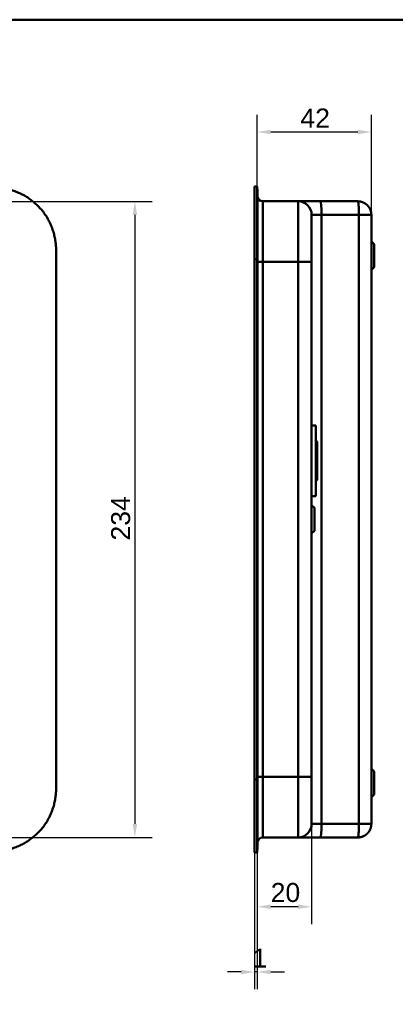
# Model space of a CAD drawing. Header units: millimetres. Extents: x 20 to 833, y 20 to 574.
# Tile 7 of 12: x 294 to 432, y 212 to 574. Entities that reach past the tile are written whole.
import ezdxf

# ---------------------------------------------------------------- set-up
doc = ezdxf.new("R2010")
doc.units = ezdxf.units.MM
doc.header["$LTSCALE"] = 2
for name, color, linetype, lineweight in [('Bemaßungen(DIN)', 7, 'Continuous', 25), ('Sichtbare Kanten(DIN)', 7, 'Continuous', 50), ('Sichtbare tangentiale Kanten(DIN)', 7, 'Continuous', 50), ('Skizziergeometrie(DIN)', 7, 'Continuous', 50)]:
    doc.layers.add(name, color=color, linetype=linetype, lineweight=lineweight)
doc.styles.add('STANDARD-DIN~0', font='arial.ttf')
doc.dimstyles.new('CAD-LAN', dxfattribs={"dimscale": 2, "dimtxt": 3.5, "dimasz": 2.5, "dimexe": 3.175, "dimexo": 0, "dimgap": 0.8, "dimtad": 1, "dimrnd": 1e-08, "dimtxsty": 'STANDARD-DIN~0', "dimcen": 0.09, "dimdle": 10, "dimclrd": 250, "dimclre": 250, "dimclrt": 250, "dimadec": 0, "dimazin": 2, "dimtfac": 1, "dimtmove": 0, "dimatfit": 3, "dimfxl": 1, "dimtolj": 1, "dimtzin": 0, "dimlwd": 25, "dimlwe": 25, "dimarcsym": 0})

# ---------------------------------------------------------------- blocks, each defined once
blk = doc.blocks.new('Ränder Standardrahmen')
at = {"layer": 'Skizziergeometrie(DIN)', "flags": 128}
blk.add_lwpolyline([(10, 10), (10, 287), (410, 287), (410, 10), (10, 10)], dxfattribs=at)
blk = doc.blocks.new('*D16')
at = {"layer": 'Bemaßungen(DIN)', "color": 250, "linetype": 'Continuous', "lineweight": 25, "true_color": 0x3f3f3f, "transparency": 16777216}
for p, q in [((267.25, 507.18), (342.57, 507.18)), ((336.22, 502.18), (336.22, 278.18)), ((267.25, 273.18), (342.57, 273.18))]:
    blk.add_line(p, q, dxfattribs=at)
at = {"layer": 'Bemaßungen(DIN)', "color": 250, "linetype": 'Continuous', "true_color": 0x3f3f3f, "transparency": 16777216}
for points in [[(335.39, 502.18), (337.06, 502.18), (336.22, 507.18)], [(335.39, 278.18), (337.06, 278.18), (336.22, 273.18)]]:
    blk.add_solid(points, dxfattribs=at)
at = {"layer": 'Defpoints', "color": 0, "linetype": 'Continuous', "transparency": 16777216}
for p in [(267.25, 507.18), (267.25, 273.18), (336.22, 273.18)]:
    blk.add_point(p, dxfattribs=at)
at = {"layer": 'Bemaßungen(DIN)', "color": 250, "linetype": 'Continuous', "lineweight": 25, "true_color": 0x3f3f3f, "transparency": 16777216, "insert": (327.47, 382.4), "char_height": 7, "attachment_point": 1, "rotation": 90, "style": 'STANDARD-DIN~0'}
blk.add_mtext('\\A1;234', dxfattribs=at)
blk = doc.blocks.new('*D18')
at = {"layer": 'Bemaßungen(DIN)', "color": 250, "linetype": 'Continuous', "lineweight": 25, "true_color": 0x3f3f3f, "transparency": 16777216}
for p, q in [((381.3, 512.68), (381.3, 539.03)), ((423.33, 502.18), (423.33, 539.03)), ((418.33, 532.68), (386.3, 532.68))]:
    blk.add_line(p, q, dxfattribs=at)
at = {"layer": 'Bemaßungen(DIN)', "color": 250, "linetype": 'Continuous', "true_color": 0x3f3f3f, "transparency": 16777216}
for points in [[(386.3, 533.51), (386.3, 531.85), (381.3, 532.68)], [(418.33, 533.51), (418.33, 531.85), (423.33, 532.68)]]:
    blk.add_solid(points, dxfattribs=at)
at = {"layer": 'Defpoints', "color": 0, "linetype": 'Continuous', "transparency": 16777216}
for p in [(381.3, 532.68), (381.3, 512.68), (423.33, 502.18)]:
    blk.add_point(p, dxfattribs=at)
at = {"layer": 'Bemaßungen(DIN)', "color": 250, "linetype": 'Continuous', "lineweight": 25, "true_color": 0x3f3f3f, "transparency": 16777216, "insert": (397.2, 541.31), "char_height": 7, "attachment_point": 1, "style": 'STANDARD-DIN~0'}
blk.add_mtext('\\A1;42', dxfattribs=at)
blk = doc.blocks.new('*D19')
at = {"layer": 'Bemaßungen(DIN)', "color": 250, "linetype": 'Continuous', "lineweight": 25, "true_color": 0x3f3f3f, "transparency": 16777216}
for p, q in [((380.33, 267.68), (380.33, 217.33)), ((381.3, 267.68), (381.3, 217.33)), ((375.33, 223.68), (370.33, 223.68)), ((381.3, 223.68), (380.33, 223.68)), ((386.3, 223.68), (391.3, 223.68))]:
    blk.add_line(p, q, dxfattribs=at)
at = {"layer": 'Bemaßungen(DIN)', "color": 250, "linetype": 'Continuous', "true_color": 0x3f3f3f, "transparency": 16777216}
for points in [[(375.33, 224.51), (375.33, 222.85), (380.33, 223.68)], [(386.3, 224.51), (386.3, 222.85), (381.3, 223.68)]]:
    blk.add_solid(points, dxfattribs=at)
at = {"layer": 'Defpoints', "color": 0, "linetype": 'Continuous', "transparency": 16777216}
for p in [(380.33, 267.68), (381.3, 267.68), (380.33, 223.68)]:
    blk.add_point(p, dxfattribs=at)
at = {"layer": 'Bemaßungen(DIN)', "color": 250, "linetype": 'Continuous', "lineweight": 25, "true_color": 0x3f3f3f, "transparency": 16777216, "insert": (379.53, 232.31), "char_height": 7, "attachment_point": 1, "style": 'STANDARD-DIN~0'}
blk.add_mtext('\\A1;1', dxfattribs=at)
blk = doc.blocks.new('*D24')
at = {"layer": 'Bemaßungen(DIN)', "color": 250, "linetype": 'Continuous', "lineweight": 25, "true_color": 0x3f3f3f, "transparency": 16777216}
for p, q in [((401.33, 278.18), (401.33, 241.33)), ((381.3, 267.68), (381.3, 241.33)), ((396.33, 247.68), (386.3, 247.68))]:
    blk.add_line(p, q, dxfattribs=at)
at = {"layer": 'Bemaßungen(DIN)', "color": 250, "linetype": 'Continuous', "true_color": 0x3f3f3f, "transparency": 16777216}
for points in [[(386.3, 248.51), (386.3, 246.85), (381.3, 247.68)], [(396.33, 248.51), (396.33, 246.85), (401.33, 247.68)]]:
    blk.add_solid(points, dxfattribs=at)
at = {"layer": 'Defpoints', "color": 0, "linetype": 'Continuous', "transparency": 16777216}
for p in [(401.33, 278.18), (381.3, 267.68), (381.3, 247.68)]:
    blk.add_point(p, dxfattribs=at)
at = {"layer": 'Bemaßungen(DIN)', "color": 250, "linetype": 'Continuous', "lineweight": 25, "true_color": 0x3f3f3f, "transparency": 16777216, "insert": (386.26, 256.43), "char_height": 7, "attachment_point": 1, "style": 'STANDARD-DIN~0'}
blk.add_mtext('\\A1;20', dxfattribs=at)

msp = doc.modelspace()

# ---------------------------------------------------------------- linework, layer by layer
at = {"layer": 'Sichtbare Kanten(DIN)'}
for p, q in [((380.333, 485.897), (380.333, 512.682)), ((380.333, 512.682), (381.303, 512.682)), ((381.303, 512.682), (381.303, 485.897)), ((381.333, 511.682), (381.303, 511.682)), ((381.333, 511.682), (381.333, 485.897)), ((383.333, 507.181), (396.333, 507.181)), ((396.333, 507.181), (404.567, 507.181)), ((404.567, 507.181), (418.333, 507.181)), ((423.333, 278.182), (423.333, 502.181)), ((424.333, 491.431), (423.333, 492.431)), ((424.333, 491.431), (424.333, 482.931)), ((307.288, 294.466), (307.288, 485.938)), ((380.333, 294.466), (380.333, 485.897)), ((381.303, 485.897), (381.303, 294.466)), ((381.333, 485.897), (381.333, 294.466)), ((401.333, 295.466), (401.333, 484.897)), ((424.333, 482.931), (423.333, 481.931)), ((402.833, 424.681), (401.333, 424.681)), ((402.833, 398.681), (402.833, 424.681)), ((403.333, 418.681), (402.833, 419.181)), ((403.333, 404.681), (403.333, 418.681)), ((403.333, 404.681), (402.833, 404.181)), ((402.833, 398.681), (401.333, 398.681)), ((402.333, 394.431), (401.333, 395.431)), ((402.333, 394.431), (402.333, 385.931)), ((402.333, 385.931), (401.333, 384.931)), ((424.333, 297.431), (423.333, 298.431)), ((424.333, 297.431), (424.333, 288.931)), ((380.333, 267.681), (380.333, 294.466)), ((381.303, 294.466), (381.303, 267.681)), ((381.333, 294.466), (381.333, 268.681)), ((424.333, 288.931), (423.333, 287.931)), ((383.333, 273.182), (396.333, 273.182)), ((396.333, 273.182), (404.567, 273.182)), ((404.567, 273.182), (418.333, 273.182)), ((381.303, 268.681), (381.333, 268.681)), ((380.333, 267.681), (380.333, 267.681)), ((380.333, 267.681), (381.303, 267.681)), ((380.333, 267.681), (381.303, 267.681))]:
    msp.add_line(p, q, dxfattribs=at)
for points, knots in [([(307.288, 485.98), (307.288, 486.52), (307.287, 487.636), (307.252, 489.057), (307.17, 490.518), (307.059, 491.694), (306.851, 493.168), (306.622, 494.347), (306.251, 495.813), (305.884, 496.977), (305.332, 498.41), (304.815, 499.537), (304.076, 500.91), (303.412, 501.977), (302.493, 503.262), (301.689, 504.247), (300.605, 505.417), (299.677, 506.301), (298.448, 507.333), (297.414, 508.098), (296.067, 508.972), (294.95, 509.604), (293.512, 510.307), (292.334, 510.799), (290.835, 511.326), (289.619, 511.678), (288.087, 512.033), (286.856, 512.253), (285.316, 512.455), (284.086, 512.563), (282.559, 512.645), (281.232, 512.677), (280.22, 512.681), (279.809, 512.681)], [-0.99797722, -0.99797722, -0.99797722, -0.99797722, -0.95833335, -0.91666671, -0.89583339, -0.85416674, -0.83333342, -0.79166678, -0.77083345, -0.72916681, -0.70833349, -0.66666684, -0.64583352, -0.60416687, -0.58333355, -0.54166691, -0.52083358, -0.47916694, -0.45833362, -0.41666697, -0.39583365, -0.354167, -0.33333368, -0.29166704, -0.27083371, -0.22916707, -0.20833375, -0.1666671, -0.14583378, -0.10416714, -0.08333381, -0.04166717, -0.01304212, -0.01304212, -0.01304212, -0.01304212]), ([(401.333, 484.897), (401.333, 485.138), (401.333, 485.379), (401.333, 485.619), (401.333, 485.767), (401.333, 485.914), (401.333, 486.062), (401.333, 486.136), (401.333, 486.209), (401.333, 486.283), (401.333, 486.357), (401.333, 486.431), (401.333, 486.505), (401.333, 486.578), (401.333, 486.652), (401.333, 486.726), (401.333, 487.038), (401.333, 487.351), (401.333, 487.671), (401.333, 487.983), (401.333, 488.284), (401.333, 488.596), (401.333, 488.603), (401.333, 488.61), (401.333, 488.618), (401.333, 489.243), (401.333, 489.846), (401.333, 490.443), (401.333, 490.451), (401.333, 490.46), (401.333, 490.469), (401.333, 491.063), (401.333, 491.654), (401.333, 492.233), (401.333, 492.238), (401.333, 492.242), (401.333, 492.246), (401.333, 492.826), (401.333, 493.399), (401.333, 493.951), (401.333, 494.503), (401.333, 495.043), (401.333, 495.555), (401.333, 496.07), (401.333, 496.564), (401.333, 497.028), (401.333, 497.493), (401.333, 497.934), (401.333, 498.339), (401.333, 498.746), (401.333, 499.123), (401.333, 499.464), (401.333, 499.805), (401.333, 500.114), (401.333, 500.386), (401.333, 500.658), (401.333, 500.897), (401.333, 501.099), (401.333, 501.1), (401.333, 501.102), (401.333, 501.103), (401.333, 501.303), (401.333, 501.471), (401.333, 501.608), (401.333, 501.609), (401.333, 501.61), (401.333, 501.611), (401.333, 501.746), (401.333, 501.85), (401.333, 501.93), (401.333, 501.931), (401.333, 501.932), (401.333, 501.933), (401.333, 502.012), (401.333, 502.067), (401.333, 502.105), (401.333, 502.105), (401.333, 502.106), (401.333, 502.106), (401.333, 502.125), (401.333, 502.138), (401.333, 502.149), (401.333, 502.16), (401.333, 502.167), (401.333, 502.172), (401.333, 502.18), (401.333, 502.182), (401.333, 502.182)], [25.7770823, 25.7770823, 25.7770823, 25.7770823, 25.849294, 25.849294, 25.849294, 25.8935657, 25.8935657, 25.8935657, 25.9157016, 25.9157016, 25.9157016, 25.9378374, 25.9378374, 25.9378374, 25.9599655, 25.9599655, 25.9599655, 26.0535869, 26.0535869, 26.0535869, 26.1450369, 26.1450369, 26.1450369, 26.1472006, 26.1472006, 26.1472006, 26.3307735, 26.3307735, 26.3307735, 26.3334135, 26.3334135, 26.3334135, 26.51606, 26.51606, 26.51606, 26.517402, 26.517402, 26.517402, 26.7003585, 26.7003585, 26.7003585, 26.8833778, 26.8833778, 26.8833778, 27.0671072, 27.0671072, 27.0671072, 27.2517301, 27.2517301, 27.2517301, 27.4368267, 27.4368267, 27.4368267, 27.6224172, 27.6224172, 27.6224172, 27.808465, 27.808465, 27.808465, 27.8095391, 27.8095391, 27.8095391, 27.994055, 27.994055, 27.994055, 27.9956707, 27.9956707, 27.9956707, 28.1782318, 28.1782318, 28.1782318, 28.1809444, 28.1809444, 28.1809444, 28.3622733, 28.3622733, 28.3622733, 28.3643726, 28.3643726, 28.3643726, 28.4545574, 28.4545574, 28.4545574, 28.5472062, 28.5472062, 28.5472062, 28.7073524, 28.7073524, 28.7073524, 28.7073524]), ([(279.249, 267.681), (279.844, 267.681), (281.043, 267.682), (282.559, 267.718), (284.086, 267.8), (285.316, 267.908), (286.856, 268.11), (288.087, 268.33), (289.619, 268.685), (290.835, 269.037), (292.334, 269.564), (293.512, 270.056), (294.95, 270.759), (296.067, 271.391), (297.414, 272.265), (298.448, 273.03), (299.677, 274.062), (300.605, 274.946), (301.689, 276.116), (302.493, 277.101), (303.412, 278.386), (304.076, 279.453), (304.815, 280.826), (305.332, 281.953), (305.884, 283.386), (306.251, 284.55), (306.622, 286.016), (306.851, 287.195), (307.059, 288.669), (307.17, 289.845), (307.252, 291.306), (307.288, 292.755), (307.288, 293.898), (307.288, 294.466)], [-0.99999768, -0.99999768, -0.99999768, -0.99999768, -0.95833111, -0.91666454, -0.89583125, -0.85416468, -0.8333314, -0.79166483, -0.77083154, -0.72916497, -0.70833169, -0.66666512, -0.64583183, -0.60416526, -0.58333198, -0.54166541, -0.52083212, -0.47916555, -0.45833227, -0.4166657, -0.39583241, -0.35416584, -0.33333256, -0.29166599, -0.2708327, -0.22916613, -0.20833285, -0.16666628, -0.14583299, -0.10416642, -0.08333314, -0.04166657, -0.00000215, -0.00000215, -0.00000215, -0.00000215]), ([(401.333, 278.182), (401.333, 278.182), (401.333, 278.182), (401.333, 278.182), (401.333, 278.182), (401.333, 278.182), (401.333, 278.183), (401.333, 278.183), (401.333, 278.183), (401.333, 278.184), (401.333, 278.185), (401.333, 278.186), (401.333, 278.188), (401.333, 278.189), (401.333, 278.19), (401.333, 278.191), (401.333, 278.194), (401.333, 278.196), (401.333, 278.2), (401.333, 278.202), (401.333, 278.204), (401.333, 278.206), (401.333, 278.209), (401.333, 278.211), (401.333, 278.214), (401.333, 278.225), (401.333, 278.238), (401.333, 278.257), (401.333, 278.257), (401.333, 278.258), (401.333, 278.258), (401.333, 278.296), (401.333, 278.351), (401.333, 278.43), (401.333, 278.431), (401.333, 278.432), (401.333, 278.433), (401.333, 278.513), (401.333, 278.617), (401.333, 278.752), (401.333, 278.753), (401.333, 278.754), (401.333, 278.755), (401.333, 278.892), (401.333, 279.06), (401.333, 279.26), (401.333, 279.261), (401.333, 279.263), (401.333, 279.264), (401.333, 279.466), (401.333, 279.705), (401.333, 279.977), (401.333, 280.249), (401.333, 280.558), (401.333, 280.899), (401.333, 281.24), (401.333, 281.617), (401.333, 282.024), (401.333, 282.429), (401.333, 282.87), (401.333, 283.335), (401.333, 283.799), (401.333, 284.293), (401.333, 284.808), (401.333, 285.32), (401.333, 285.86), (401.333, 286.412), (401.333, 286.964), (401.333, 287.537), (401.333, 288.117), (401.333, 288.121), (401.333, 288.125), (401.333, 288.13), (401.333, 288.709), (401.333, 289.3), (401.333, 289.894), (401.333, 289.903), (401.333, 289.912), (401.333, 289.92), (401.333, 290.517), (401.333, 291.12), (401.333, 291.745), (401.333, 291.753), (401.333, 291.76), (401.333, 291.767), (401.333, 292.079), (401.333, 292.38), (401.333, 292.689), (401.333, 293.006), (401.333, 293.322), (401.333, 293.637), (401.333, 294.248), (401.333, 294.858), (401.333, 295.466)], [3.8795396, 3.8795396, 3.8795396, 3.8795396, 3.9500796, 3.9500796, 3.9500796, 3.9729083, 3.9729083, 3.9729083, 3.9957369, 3.9957369, 3.9957369, 4.0413942, 4.0413942, 4.0413942, 4.0642228, 4.0642228, 4.0642228, 4.1103649, 4.1103649, 4.1103649, 4.1334359, 4.1334359, 4.1334359, 4.1565069, 4.1565069, 4.1565069, 4.2466916, 4.2466916, 4.2466916, 4.2487909, 4.2487909, 4.2487909, 4.4301197, 4.4301197, 4.4301197, 4.4328324, 4.4328324, 4.4328324, 4.6153934, 4.6153934, 4.6153934, 4.6170091, 4.6170091, 4.6170091, 4.8015249, 4.8015249, 4.8015249, 4.802599, 4.802599, 4.802599, 4.9886467, 4.9886467, 4.9886467, 5.1742372, 5.1742372, 5.1742372, 5.3593337, 5.3593337, 5.3593337, 5.5439566, 5.5439566, 5.5439566, 5.7276859, 5.7276859, 5.7276859, 5.9107052, 5.9107052, 5.9107052, 6.0936617, 6.0936617, 6.0936617, 6.0950038, 6.0950038, 6.0950038, 6.2776503, 6.2776503, 6.2776503, 6.2802935, 6.2802935, 6.2802935, 6.4638632, 6.4638632, 6.4638632, 6.4660269, 6.4660269, 6.4660269, 6.5574768, 6.5574768, 6.5574768, 6.6515247, 6.6515247, 6.6515247, 6.8339614, 6.8339614, 6.8339614, 6.8339614])]:
    msp.add_open_spline(points, degree=3, knots=knots, dxfattribs=at)
for points, degree in [([(383.333, 507.181), (382.229, 507.181), (381.333, 508.077), (381.333, 509.181)], 3), ([(396.333, 507.181), (399.095, 507.181), (401.333, 504.943), (401.333, 502.181)], 3), ([(418.333, 507.181), (418.437, 507.181), (418.643, 507.176), (418.948, 507.153), (419.345, 507.092), (419.825, 506.968), (420.285, 506.799), (420.723, 506.588), (421.136, 506.337), (421.521, 506.048), (421.877, 505.725), (422.2, 505.369), (422.489, 504.984), (422.74, 504.571), (422.951, 504.133), (423.12, 503.673), (423.243, 503.193), (423.305, 502.796), (423.328, 502.491), (423.333, 502.285), (423.333, 502.181)], 5), ([(396.333, 273.182), (399.095, 273.182), (401.333, 275.42), (401.333, 278.182)], 3), ([(423.333, 278.182), (423.333, 278.078), (423.328, 277.872), (423.305, 277.567), (423.243, 277.17), (423.12, 276.69), (422.951, 276.23), (422.74, 275.792), (422.489, 275.379), (422.2, 274.994), (421.877, 274.638), (421.521, 274.315), (421.136, 274.026), (420.723, 273.775), (420.285, 273.564), (419.825, 273.395), (419.345, 273.271), (418.948, 273.21), (418.643, 273.187), (418.437, 273.182), (418.333, 273.182)], 5), ([(383.333, 273.182), (382.229, 273.182), (381.334, 272.286), (381.333, 271.182)], 3)]:
    msp.add_open_spline(points, degree=degree, dxfattribs=at)
at = {"layer": 'Sichtbare tangentiale Kanten(DIN)'}
for p, q in [((383.333, 507.181), (383.333, 484.897)), ((396.333, 484.897), (396.333, 507.181)), ((404.993, 502.181), (418.759, 502.181)), ((404.993, 278.182), (404.993, 502.181)), ((418.759, 502.181), (418.759, 278.182)), ((380.333, 485.897), (381.303, 485.897)), ((381.303, 485.897), (381.333, 485.897)), ((396.333, 484.897), (383.333, 484.897)), ((383.333, 484.897), (383.333, 295.466)), ((396.333, 295.466), (396.333, 484.897)), ((380.333, 294.466), (381.303, 294.466)), ((381.303, 294.466), (381.333, 294.466)), ((383.333, 295.466), (383.333, 295.466)), ((383.333, 295.466), (396.333, 295.466)), ((383.333, 295.466), (383.333, 273.182)), ((396.333, 273.182), (396.333, 295.466)), ((418.759, 278.182), (404.993, 278.182))]:
    msp.add_line(p, q, dxfattribs=at)
for points, degree in [([(404.567, 507.181), (404.802, 507.181), (404.993, 504.943), (404.993, 502.181)], 3), ([(418.759, 502.181), (418.759, 502.285), (418.758, 502.491), (418.756, 502.796), (418.751, 503.193), (418.741, 503.673), (418.726, 504.133), (418.708, 504.571), (418.687, 504.984), (418.662, 505.369), (418.635, 505.725), (418.605, 506.048), (418.572, 506.337), (418.537, 506.588), (418.499, 506.799), (418.46, 506.968), (418.419, 507.092), (418.385, 507.153), (418.36, 507.176), (418.342, 507.181), (418.333, 507.181)], 5), ([(401.333, 502.181), (401.333, 502.181), (402.923, 502.181), (404.993, 502.181)], 3), ([(423.333, 502.181), (423.333, 502.181), (423.329, 502.181), (423.308, 502.181), (423.253, 502.181), (423.143, 502.181), (422.992, 502.181), (422.802, 502.181), (422.577, 502.181), (422.316, 502.181), (422.024, 502.181), (421.701, 502.181), (421.35, 502.181), (420.972, 502.181), (420.571, 502.181), (420.147, 502.181), (419.703, 502.181), (419.333, 502.181), (419.049, 502.181), (418.856, 502.181), (418.759, 502.181)], 5), ([(383.333, 484.897), (382.229, 484.897), (381.333, 484.897), (381.333, 484.897)], 3), ([(396.333, 484.897), (399.095, 484.897), (401.333, 484.897), (401.333, 484.897)], 3), ([(383.333, 295.466), (382.229, 295.466), (381.333, 295.466), (381.333, 295.466)], 3), ([(396.333, 295.466), (399.095, 295.466), (401.333, 295.466), (401.333, 295.466)], 3), ([(404.993, 278.182), (402.923, 278.182), (401.333, 278.182), (401.333, 278.182)], 3), ([(404.567, 273.182), (404.802, 273.182), (404.993, 275.42), (404.993, 278.182)], 3), ([(418.333, 273.182), (418.342, 273.182), (418.36, 273.187), (418.385, 273.21), (418.419, 273.271), (418.46, 273.395), (418.499, 273.564), (418.537, 273.775), (418.572, 274.026), (418.605, 274.315), (418.635, 274.638), (418.662, 274.994), (418.687, 275.379), (418.708, 275.792), (418.726, 276.23), (418.741, 276.69), (418.751, 277.17), (418.756, 277.567), (418.758, 277.872), (418.759, 278.078), (418.759, 278.182)], 5), ([(418.759, 278.182), (418.856, 278.182), (419.049, 278.182), (419.333, 278.182), (419.703, 278.182), (420.147, 278.182), (420.571, 278.182), (420.972, 278.182), (421.35, 278.182), (421.701, 278.182), (422.024, 278.182), (422.316, 278.182), (422.577, 278.182), (422.802, 278.182), (422.992, 278.182), (423.143, 278.182), (423.253, 278.182), (423.308, 278.182), (423.329, 278.182), (423.333, 278.182), (423.333, 278.182)], 5)]:
    msp.add_open_spline(points, degree=degree, dxfattribs=at)

# ---------------------------------------------------------------- block references
at = {"xscale": 2, "yscale": 2, "zscale": 2}
msp.add_blockref('Ränder Standardrahmen', (0, 0), dxfattribs=at)

# ---------------------------------------------------------------- dimensions: what is measured, and where the dimension line sits
at = {"layer": 'Bemaßungen(DIN)', "color": 250, "linetype": 'Continuous', "lineweight": 25, "true_color": 0x3f3f3f}
for base, p1, p2, angle, override, picture, middle in [((381.303, 532.682), (423.333, 502.181), (381.303, 512.682), 180, {"dimgap": 0.8, "dimdec": 0, "dimtol": 0, "dimlim": 0, "dimtp": 0, "dimtm": 0, "dimtdec": 2, "dimtofl": 0, "dimatfit": 1}, '*D18', (402.318, 532.682)), ((336.224, 273.182), (267.25, 507.181), (267.25, 273.182), 90, {"dimgap": 0.8, "dimdec": 2, "dimtol": 0, "dimlim": 0, "dimtp": 0, "dimtm": 0, "dimtdec": 2, "dimtofl": 0, "dimatfit": 1}, '*D16', (336.224, 390.182)), ((381.303, 247.681), (401.333, 278.182), (381.303, 267.681), 180, {"dimgap": 0.8, "dimdec": 0, "dimtol": 0, "dimlim": 0, "dimtp": 0, "dimtm": 0, "dimtdec": 2, "dimtofl": 0, "dimatfit": 1}, '*D24', (391.318, 247.681)), ((380.333, 223.681), (381.303, 267.681), (380.333, 267.681), 180, {"dimgap": 0.8, "dimdec": 0, "dimtol": 0, "dimlim": 0, "dimtp": 0, "dimtm": 0, "dimtdec": 2, "dimtofl": 1, "dimatfit": 1}, '*D19', (380.818, 223.681))]:
    dim = msp.add_linear_dim(base=base, p1=p1, p2=p2, angle=angle, dimstyle='CAD-LAN', override=override, dxfattribs=at)
    dim.commit()
    dim.dimension.update_dxf_attribs({"geometry": picture, "text_midpoint": middle, "dimtype": 160})

doc.saveas('drawing.dxf')
